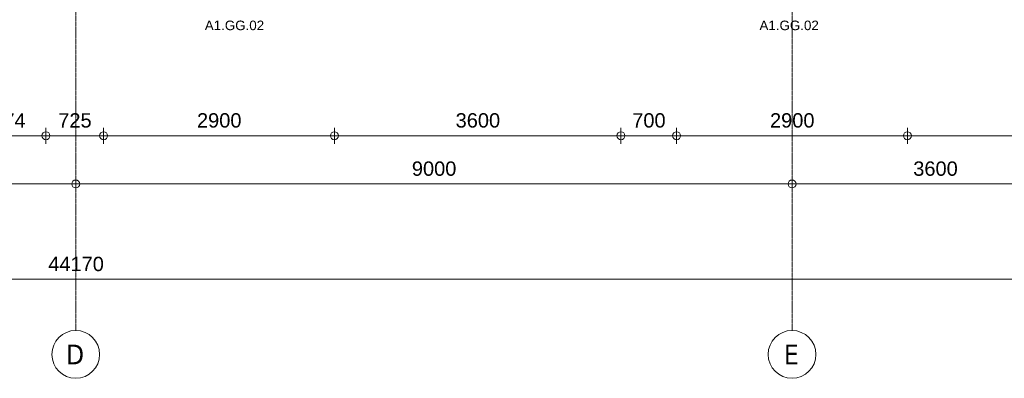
# Model space of a CAD drawing. Header units: millimetres. Extents: x 522 to 75900, y -25803 to 58941.
# Tile 28 of 134: x 30895 to 43267, y 3484 to 7987. Entities that reach past the tile are written whole.
import ezdxf

# ---------------------------------------------------------------- set-up
doc = ezdxf.new("R2010")
doc.units = ezdxf.units.MM
doc.linetypes.add('Dot', pattern=[4.7625, 0, -4.7625])
doc.linetypes.add('Grid Line', pattern=[22.225, 12.7, -3.175, 3.175, -3.175])
for name, color, linetype, lineweight in [('00_Algemeen', 7, 'Dot', 9), ('00_Algemeen-100', 7, 'Continuous', 9), ('30_Kozijnen-ramen-deuren', 7, 'Continuous', 9)]:
    doc.layers.add(name, color=color, linetype=linetype, lineweight=lineweight)
doc.styles.add('Arial', font='arial.ttf', dxfattribs={"height": 180})
doc.styles.add('Arial_4', font='arial.ttf', dxfattribs={"height": 120})
doc.styles.add('Tahoma', font='tahoma.ttf', dxfattribs={"height": 250})
doc.dimstyles.new('1_8mm_continuous_mm_zwart', dxfattribs={"dimscale": 304.8, "dimtxt": 183.646692, "dimasz": 0.328084, "dimexe": 0.328084, "dimexo": 0.0625, "dimgap": 0.164042, "dimtad": 1, "dimdec": 0, "dimzin": 0, "dimdsep": 46, "dimtxsty": 'Arial', "dimblk1": 'DOTBLANK', "dimblk2": 'DOTBLANK', "dimsah": 1, "dimcen": 0.09, "dimdle": 0.328084, "dimazin": 0, "dimtfac": 1, "dimtdec": 4, "dimtix": 1, "dimtmove": 0, "dimatfit": 3, "dimfxl": 0.328084, "dimfxlon": 1, "dimtvp": 1, "dimtolj": 1, "dimtzin": 0, "dimarcsym": 2})
doc.dimstyles.new('1_8mm_continuous_mm_zwart_1', dxfattribs={"dimscale": 304.8, "dimtxt": 183.646692, "dimasz": 0.328084, "dimexe": 0.328084, "dimexo": 0.0625, "dimgap": 0.164042, "dimtad": 1, "dimdec": 0, "dimzin": 0, "dimdsep": 46, "dimtxsty": 'Arial', "dimblk1": 'DOTBLANK', "dimblk2": 'DOTBLANK', "dimsah": 1, "dimcen": 0.09, "dimdle": 0.328084, "dimazin": 0, "dimtfac": 1, "dimtdec": 4, "dimtix": 1, "dimtmove": 2, "dimatfit": 3, "dimfxl": 0.328084, "dimfxlon": 1, "dimtvp": 1, "dimtolj": 1, "dimtzin": 0, "dimarcsym": 2})

# ---------------------------------------------------------------- blocks, each defined once
blk = doc.blocks.new('Grid - 2_5 mm r3-345834-100 - Plattegrond - Begane grond')
at = {"layer": '00_Algemeen', "linetype": 'Continuous'}
blk.add_circle((0, 0), 3, dxfattribs=at)
blk = doc.blocks.new('DIMBLOCK50-100 - Plattegrond - Begane grond')
at = {"layer": '00_Algemeen-100', "transparency": 16777216}
for p, q in [((22600, 6024), (22600, 5824)), ((22600, 5924), (22600, 6024)), ((31600, 6024), (31600, 5824)), ((31600, 5924), (31600, 6024)), ((22600, 5924), (31600, 5924))]:
    blk.add_line(p, q, dxfattribs=at)
for centre in [(22600, 5924), (31600, 5924)]:
    blk.add_circle(centre, 50, dxfattribs=at)
at = {"layer": '00_Algemeen-100', "color": 0, "transparency": 16777216, "insert": (27636, 6207), "char_height": 180, "width": 664.52, "attachment_point": 1, "line_spacing_factor": 0.941778, "style": 'Arial'}
blk.add_mtext('9000', dxfattribs=at)
blk = doc.blocks.new('_DotBlank')
at = {"color": 0, "linetype": 'ByBlock', "lineweight": -2}
blk.add_line((-0.5, 0), (-1, 0), dxfattribs=at)
blk.add_circle((0, 0), 0.5, dxfattribs=at)
blk = doc.blocks.new('DIMBLOCK51-100 - Plattegrond - Begane grond')
at = {"layer": '00_Algemeen-100', "transparency": 16777216}
for p, q in [((31600, 6024), (31600, 5824)), ((31600, 5924), (31600, 6024)), ((40600, 6024), (40600, 5824)), ((40600, 5924), (40600, 6024)), ((31600, 5924), (40600, 5924))]:
    blk.add_line(p, q, dxfattribs=at)
for centre in [(31600, 5924), (40600, 5924)]:
    blk.add_circle(centre, 50, dxfattribs=at)
at = {"layer": '00_Algemeen-100', "color": 0, "transparency": 16777216, "insert": (35823, 6207), "char_height": 180, "width": 664.52, "attachment_point": 1, "line_spacing_factor": 0.941778, "style": 'Arial'}
blk.add_mtext('9000', dxfattribs=at)
blk = doc.blocks.new('DIMBLOCK52-100 - Plattegrond - Begane grond')
at = {"layer": '00_Algemeen-100', "transparency": 16777216}
for p, q in [((40600, 6024), (40600, 5824)), ((40600, 5924), (40600, 6024)), ((44200, 6024), (44200, 5824)), ((44200, 5924), (44200, 6024)), ((40600, 5924), (44200, 5924))]:
    blk.add_line(p, q, dxfattribs=at)
for centre in [(40600, 5924), (44200, 5924)]:
    blk.add_circle(centre, 50, dxfattribs=at)
at = {"layer": '00_Algemeen-100', "color": 0, "transparency": 16777216, "insert": (42123, 6207), "char_height": 180, "width": 664.52, "attachment_point": 1, "line_spacing_factor": 0.941778, "style": 'Arial'}
blk.add_mtext('3600', dxfattribs=at)
blk = doc.blocks.new('DIMBLOCK258-100 - Plattegrond - Begane grond')
at = {"layer": '00_Algemeen-100', "transparency": 16777216}
for p, q in [((9515, 4827), (9515, 4627)), ((9515, 4727), (9515, 4827)), ((53685, 4827), (53685, 4627)), ((53685, 4727), (53685, 4827)), ((9415, 4727), (53785, 4727))]:
    blk.add_line(p, q, dxfattribs=at)
for centre in [(9515, 4727), (53685, 4727)]:
    blk.add_circle(centre, 50, dxfattribs=at)
at = {"layer": '00_Algemeen-100', "color": 0, "transparency": 16777216, "insert": (31254, 5010), "char_height": 180, "width": 830.65, "attachment_point": 1, "line_spacing_factor": 0.941778, "style": 'Arial'}
blk.add_mtext('44170', dxfattribs=at)
blk = doc.blocks.new('DIMBLOCK272-100 - Plattegrond - Begane grond')
at = {"layer": '00_Algemeen-100', "transparency": 16777216}
for p, q in [((30151, 6630), (30151, 6430)), ((30151, 6530), (30151, 6630)), ((31225, 6630), (31225, 6430)), ((31225, 6530), (31225, 6630)), ((30151, 6530), (31225, 6530))]:
    blk.add_line(p, q, dxfattribs=at)
for centre in [(30151, 6530), (31225, 6530)]:
    blk.add_circle(centre, 50, dxfattribs=at)
at = {"layer": '00_Algemeen-100', "color": 0, "transparency": 16777216, "insert": (30411, 6813), "char_height": 180, "width": 664.52, "attachment_point": 1, "line_spacing_factor": 0.941778, "style": 'Arial'}
blk.add_mtext('1074', dxfattribs=at)
blk = doc.blocks.new('DIMBLOCK273-100 - Plattegrond - Begane grond')
at = {"layer": '00_Algemeen-100', "transparency": 16777216}
for p, q in [((31225, 6630), (31225, 6430)), ((31225, 6530), (31225, 6630)), ((31950, 6630), (31950, 6430)), ((31950, 6530), (31950, 6630)), ((31225, 6530), (31950, 6530))]:
    blk.add_line(p, q, dxfattribs=at)
for centre in [(31225, 6530), (31950, 6530)]:
    blk.add_circle(centre, 50, dxfattribs=at)
at = {"layer": '00_Algemeen-100', "color": 0, "transparency": 16777216, "insert": (31380, 6813), "char_height": 180, "width": 498.39, "attachment_point": 1, "line_spacing_factor": 0.941778, "style": 'Arial'}
blk.add_mtext('725', dxfattribs=at)
blk = doc.blocks.new('DIMBLOCK274-100 - Plattegrond - Begane grond')
at = {"layer": '00_Algemeen-100', "transparency": 16777216}
for p, q in [((31950, 6630), (31950, 6430)), ((31950, 6530), (31950, 6630)), ((34850, 6630), (34850, 6430)), ((34850, 6530), (34850, 6630)), ((31950, 6530), (34850, 6530))]:
    blk.add_line(p, q, dxfattribs=at)
for centre in [(31950, 6530), (34850, 6530)]:
    blk.add_circle(centre, 50, dxfattribs=at)
at = {"layer": '00_Algemeen-100', "color": 0, "transparency": 16777216, "insert": (33123, 6813), "char_height": 180, "width": 664.52, "attachment_point": 1, "line_spacing_factor": 0.941778, "style": 'Arial'}
blk.add_mtext('2900', dxfattribs=at)
blk = doc.blocks.new('DIMBLOCK275-100 - Plattegrond - Begane grond')
at = {"layer": '00_Algemeen-100', "transparency": 16777216}
for p, q in [((34850, 6630), (34850, 6430)), ((34850, 6530), (34850, 6630)), ((38450, 6630), (38450, 6430)), ((38450, 6530), (38450, 6630)), ((34850, 6530), (38450, 6530))]:
    blk.add_line(p, q, dxfattribs=at)
for centre in [(34850, 6530), (38450, 6530)]:
    blk.add_circle(centre, 50, dxfattribs=at)
at = {"layer": '00_Algemeen-100', "color": 0, "transparency": 16777216, "insert": (36373, 6813), "char_height": 180, "width": 664.52, "attachment_point": 1, "line_spacing_factor": 0.941778, "style": 'Arial'}
blk.add_mtext('3600', dxfattribs=at)
blk = doc.blocks.new('DIMBLOCK276-100 - Plattegrond - Begane grond')
at = {"layer": '00_Algemeen-100', "transparency": 16777216}
for p, q in [((38450, 6630), (38450, 6430)), ((38450, 6530), (38450, 6630)), ((39150, 6630), (39150, 6430)), ((39150, 6530), (39150, 6630)), ((38450, 6530), (39150, 6530))]:
    blk.add_line(p, q, dxfattribs=at)
for centre in [(38450, 6530), (39150, 6530)]:
    blk.add_circle(centre, 50, dxfattribs=at)
at = {"layer": '00_Algemeen-100', "color": 0, "transparency": 16777216, "insert": (38592, 6813), "char_height": 180, "width": 498.39, "attachment_point": 1, "line_spacing_factor": 0.941778, "style": 'Arial'}
blk.add_mtext('700', dxfattribs=at)
blk = doc.blocks.new('DIMBLOCK277-100 - Plattegrond - Begane grond')
at = {"layer": '00_Algemeen-100', "transparency": 16777216}
for p, q in [((39150, 6630), (39150, 6430)), ((39150, 6530), (39150, 6630)), ((42050, 6630), (42050, 6430)), ((42050, 6530), (42050, 6630)), ((39150, 6530), (42050, 6530))]:
    blk.add_line(p, q, dxfattribs=at)
for centre in [(39150, 6530), (42050, 6530)]:
    blk.add_circle(centre, 50, dxfattribs=at)
at = {"layer": '00_Algemeen-100', "color": 0, "transparency": 16777216, "insert": (40323, 6813), "char_height": 180, "width": 664.52, "attachment_point": 1, "line_spacing_factor": 0.941778, "style": 'Arial'}
blk.add_mtext('2900', dxfattribs=at)
blk = doc.blocks.new('DIMBLOCK278-100 - Plattegrond - Begane grond')
at = {"layer": '00_Algemeen-100', "transparency": 16777216}
for p, q in [((42050, 6630), (42050, 6430)), ((42050, 6530), (42050, 6630)), ((46350, 6630), (46350, 6430)), ((46350, 6530), (46350, 6630)), ((42050, 6530), (46350, 6530))]:
    blk.add_line(p, q, dxfattribs=at)
for centre in [(42050, 6530), (46350, 6530)]:
    blk.add_circle(centre, 50, dxfattribs=at)
at = {"layer": '00_Algemeen-100', "color": 0, "transparency": 16777216, "insert": (43923, 6813), "char_height": 180, "width": 664.52, "attachment_point": 1, "line_spacing_factor": 0.941778, "style": 'Arial'}
blk.add_mtext('4300', dxfattribs=at)

msp = doc.modelspace()

# ---------------------------------------------------------------- linework, layer by layer
at = {"layer": '00_Algemeen', "color": 16, "linetype": 'Grid Line', "true_color": 0x800000}
for p, q in [((31600, 4084), (31600, 58341)), ((40600, 4084), (40600, 58341))]:
    msp.add_line(p, q, dxfattribs=at)

# ---------------------------------------------------------------- block references
at = {"layer": '00_Algemeen', "linetype": 'Continuous', "xscale": 99.99999999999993, "yscale": 99.99999999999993, "zscale": 99.99999999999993}
for p in [(31600, 3784), (40600, 3784)]:
    msp.add_blockref('Grid - 2_5 mm r3-345834-100 - Plattegrond - Begane grond', p, dxfattribs=at)

# ---------------------------------------------------------------- texts
at = {"layer": '00_Algemeen', "linetype": 'Continuous', "char_height": 250, "attachment_point": 1, "style": 'Tahoma'}
for s, insert, width in [('D', (31477.4, 3907.9), 288.607), ('E', (40497.4, 3907.9), 240.506)]:
    msp.add_mtext(s, dxfattribs=dict(at, insert=insert, width=width))
at = {"layer": '30_Kozijnen-ramen-deuren', "char_height": 120, "width": 970.042, "attachment_point": 1, "style": 'Arial_4'}
for insert in [(33221.4, 7975.7), (40191.1, 7975.7)]:
    msp.add_mtext('A1.GG.02', dxfattribs=dict(at, insert=insert))

# ---------------------------------------------------------------- dimensions: what is measured, and where the dimension line sits
at = {"layer": '00_Algemeen', "linetype": 'Continuous'}
for base, p1, p2, override, picture, middle in [((31225.2, 6529.7), (30151.1, 6629.7), (31225.2, 6629.7), {"dimpost": '<>', "dimfxl": 1074.135727}, 'DIMBLOCK272-100 - Plattegrond - Begane grond', (30688.1, 6671.6)), ((31950, 6529.7), (31225.2, 6629.7), (31950, 6629.7), {"dimpost": '<>', "dimfxl": 724.782424}, 'DIMBLOCK273-100 - Plattegrond - Begane grond', (31587.6, 6671.6)), ((34850, 6529.7), (31950, 6629.7), (34850, 6629.7), {"dimpost": '<>', "dimfxl": 2900}, 'DIMBLOCK274-100 - Plattegrond - Begane grond', (33400, 6671.6)), ((38450.1, 6529.7), (34850, 6629.7), (38450.1, 6629.7), {"dimpost": '<>', "dimfxl": 3600.10062}, 'DIMBLOCK275-100 - Plattegrond - Begane grond', (36650.1, 6671.7)), ((39150, 6529.7), (38450.1, 6629.7), (39150, 6629.7), {"dimpost": '<>', "dimfxl": 699.89938}, 'DIMBLOCK276-100 - Plattegrond - Begane grond', (38800.1, 6671.6)), ((42050, 6529.7), (39150, 6629.7), (42050, 6629.7), {"dimpost": '<>', "dimfxl": 2900}, 'DIMBLOCK277-100 - Plattegrond - Begane grond', (40600, 6671.6)), ((46350, 6529.7), (42050, 6629.7), (46350, 6629.7), {"dimpost": '<>', "dimfxl": 4300}, 'DIMBLOCK278-100 - Plattegrond - Begane grond', (44200, 6671.7)), ((40600, 5923.8), (31600, 6023.8), (40600, 6023.8), {"dimpost": '<>', "dimfxl": 9000}, 'DIMBLOCK51-100 - Plattegrond - Begane grond', (36100, 6065.7)), ((44200, 5923.8), (40600, 6023.8), (44200, 6023.8), {"dimpost": '<>', "dimfxl": 3600}, 'DIMBLOCK52-100 - Plattegrond - Begane grond', (42400, 6065.8)), ((53685, 4726.5), (9515, 4826.5), (53685, 4826.5), {"dimpost": '<>', "dimfxl": 44170}, 'DIMBLOCK258-100 - Plattegrond - Begane grond', (31600, 4868.4))]:
    dim = msp.add_linear_dim(base=base, p1=p1, p2=p2, dimstyle='1_8mm_continuous_mm_zwart', override=override, dxfattribs=at)
    dim.commit()
    dim.dimension.update_dxf_attribs({"geometry": picture, "text_midpoint": middle})
dim = msp.add_linear_dim(base=(31600, 5923.8), p1=(22600, 6023.8), p2=(31600, 6023.8), dimstyle='1_8mm_continuous_mm_zwart_1', override={"dimpost": '<>', "dimfxl": 9000}, dxfattribs=at)
dim.commit()
dim.dimension.update_dxf_attribs({"geometry": 'DIMBLOCK50-100 - Plattegrond - Begane grond', "text_midpoint": (27968.5, 6087.5), "dimtype": 160})

doc.saveas('drawing.dxf')
